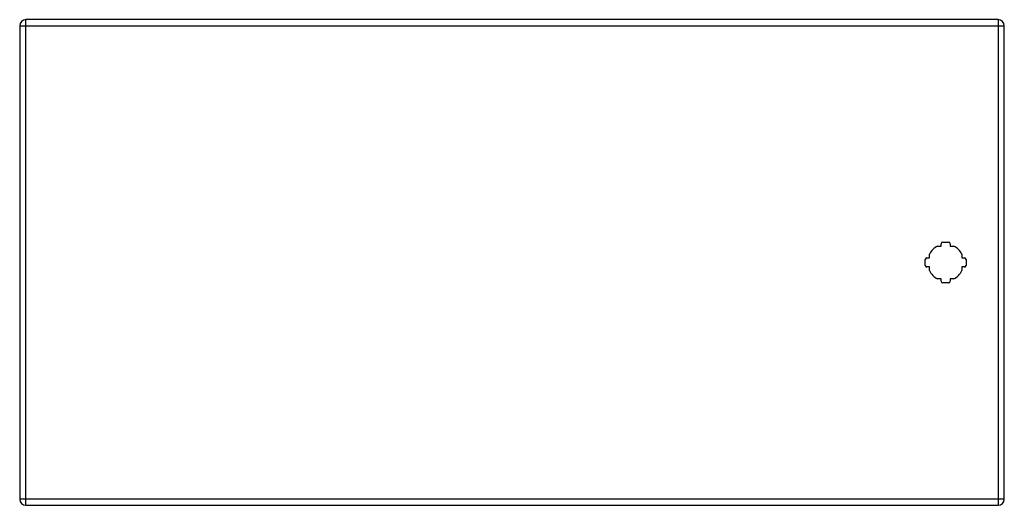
# Model space of a CAD drawing. Header units: inches. Extents: x 16.9 to 40.8, y 9.3 to 21.1.
import ezdxf

# ---------------------------------------------------------------- set-up
doc = ezdxf.new("R2010")
doc.units = ezdxf.units.IN
doc.header["$MEASUREMENT"] = 0
doc.layers.add('Visible Edges(ANSI)', color=7, linetype='Continuous', lineweight=25)
doc.layers.add('Visible Tangent Edges(ANSI)', color=7, linetype='Continuous', lineweight=25)

msp = doc.modelspace()

# ---------------------------------------------------------------- linework, layer by layer
at = {"layer": 'Visible Edges(ANSI)'}
for p, q in [((40.684, 21.125), (17.058, 21.125)), ((16.912, 20.979), (16.912, 9.468)), ((40.83, 9.468), (40.83, 20.979)), ((39.207, 15.619), (39.296, 15.619)), ((39.296, 15.619), (39.296, 15.679)), ((39.336, 15.719), (39.477, 15.719)), ((39.516, 15.679), (39.516, 15.619)), ((39.516, 15.619), (39.605, 15.619)), ((38.951, 15.334), (39.011, 15.334)), ((39.011, 15.334), (39.011, 15.423)), ((39.802, 15.423), (39.802, 15.334)), ((39.802, 15.334), (39.862, 15.334)), ((38.911, 15.153), (38.911, 15.294)), ((39.011, 15.114), (38.951, 15.114)), ((39.011, 15.025), (39.011, 15.114)), ((39.862, 15.114), (39.802, 15.114)), ((39.802, 15.114), (39.802, 15.025)), ((39.901, 15.294), (39.901, 15.153)), ((39.296, 14.828), (39.207, 14.828)), ((39.296, 14.768), (39.296, 14.828)), ((39.477, 14.729), (39.336, 14.729)), ((39.605, 14.828), (39.516, 14.828)), ((39.516, 14.828), (39.516, 14.768)), ((17.058, 9.322), (40.684, 9.322))]:
    msp.add_line(p, q, dxfattribs=at)
for centre, radius, start, end in [((17.058, 20.979), 0.146, 90, 180), ((40.684, 20.979), 0.146, 0, 90), ((39.406, 15.224), 0.443, 116.7049, 153.2951), ((39.336, 15.679), 0.0394, 90, 180), ((39.477, 15.679), 0.0394, 0, 90), ((39.406, 15.224), 0.443, 26.7049, 63.2951), ((38.951, 15.294), 0.0394, 90, 180), ((39.862, 15.294), 0.0394, 0, 90), ((38.951, 15.153), 0.0394, 180, 270), ((39.862, 15.153), 0.0394, 270, 0), ((39.406, 15.224), 0.443, 206.7049, 243.2951), ((39.406, 15.224), 0.443, 296.7049, 333.2951), ((39.336, 14.768), 0.0394, 180, 270), ((39.477, 14.768), 0.0394, 270, 0), ((17.058, 9.468), 0.146, 180, 270), ((40.684, 9.468), 0.146, 270, 0)]:
    msp.add_arc(centre, radius, start, end, dxfattribs=at)
at = {"layer": 'Visible Tangent Edges(ANSI)'}
for p, q in [((17.058, 20.979), (17.058, 21.125)), ((40.684, 21.125), (40.684, 20.979)), ((16.912, 20.979), (17.058, 20.979)), ((17.058, 20.979), (40.684, 20.979)), ((17.058, 9.468), (17.058, 20.979)), ((40.684, 20.979), (40.83, 20.979)), ((40.684, 20.979), (40.684, 9.468)), ((17.058, 9.468), (16.912, 9.468)), ((17.058, 9.322), (17.058, 9.468)), ((40.684, 9.468), (17.058, 9.468)), ((40.684, 9.468), (40.684, 9.322)), ((40.83, 9.468), (40.684, 9.468))]:
    msp.add_line(p, q, dxfattribs=at)

doc.saveas('drawing.dxf')
